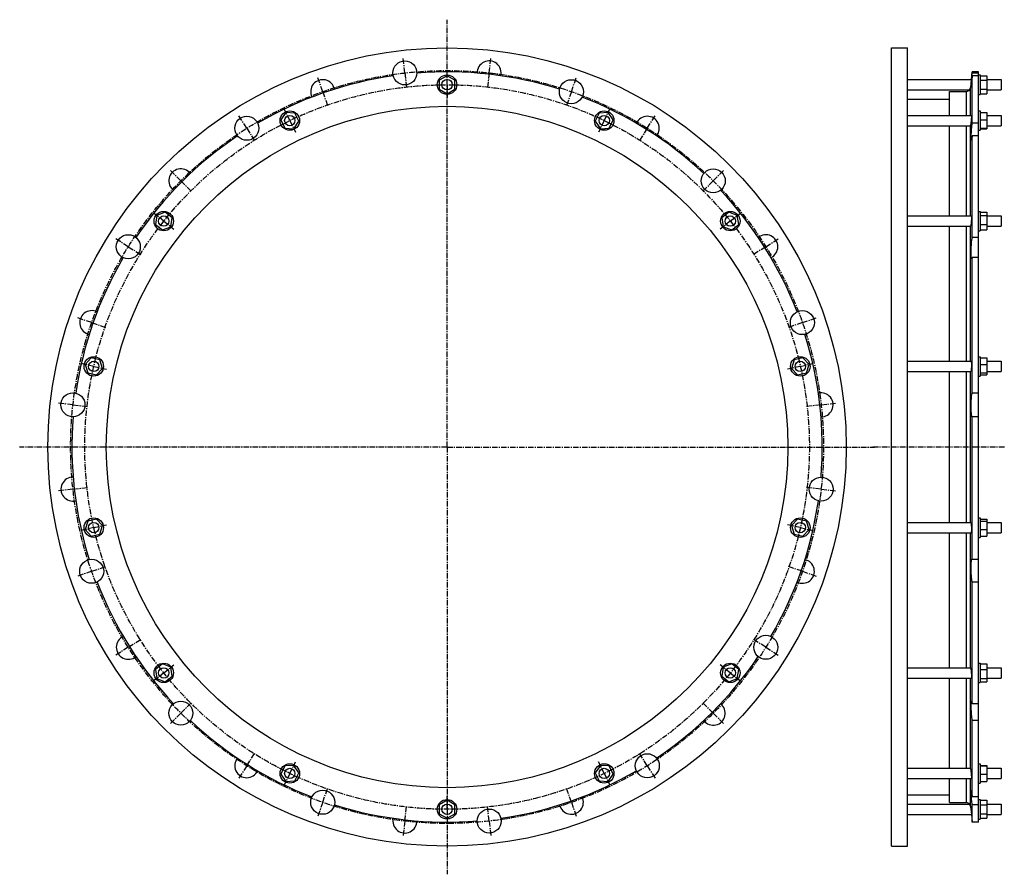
# Model space of a CAD drawing. Header units: millimetres. Extents: x -1301 to 216, y -504 to 813.
import ezdxf

# ---------------------------------------------------------------- set-up
doc = ezdxf.new("R2010")
doc.units = ezdxf.units.MM
doc.header["$LTSCALE"] = 23.1
doc.linetypes.add('CENTER', pattern=[0.6, 0.375, -0.075, 0.075, -0.075])
doc.layers.get('0').update_dxf_attribs({"linetype": 'CONTINUOUS'})
for name, color, linetype in [('AXES', 7, 'CONTINUOUS'), ('DEFAULT_1', 7, 'CENTER'), ('ROUNDS', 7, 'CONTINUOUS')]:
    doc.layers.add(name, color=color, linetype=linetype)

msp = doc.modelspace()

# ---------------------------------------------------------------- linework, layer by layer
at = {"color": 7, "linetype": 'Continuous'}
for p, q in [((42.2, -460.6), (42.2, 769.4)), ((42.2, 769.4), (67.2, 769.4)), ((67.2, -460.6), (67.2, 769.4)), ((176.2, 732.4), (166.7, 732.4)), ((-642.4, 726.5), (-654.4, 719.6)), ((-654.4, 719.6), (-654.4, 705.7)), ((-630.4, 719.6), (-642.4, 726.5)), ((-630.4, 705.7), (-630.4, 719.6)), ((176.2, 727.7), (179.2, 727.7)), ((179.2, 727.7), (179.2, 697.7)), ((179.2, 726.5), (189.2, 726.5)), ((179.2, 719.6), (189.2, 719.6)), ((189.2, 726.5), (189.2, 698.8)), ((-654.4, 705.7), (-642.4, 698.8)), ((-642.4, 698.8), (-630.4, 705.7)), ((131.7, 665.4), (131.7, 702.2)), ((179.2, 705.7), (189.2, 705.7)), ((179.2, 698.8), (189.2, 698.8)), ((67.2, 690.5), (131.7, 690.5)), ((176.2, 697.7), (179.2, 697.7)), ((-890.7, 669.9), (-898.5, 658.4)), ((-876.9, 668.8), (-890.7, 669.9)), ((-870.8, 656.3), (-876.9, 668.8)), ((-408, 668.8), (-414, 656.3)), ((-394.2, 669.9), (-408, 668.8)), ((-386.4, 658.4), (-394.2, 669.9)), ((176.2, 672.4), (179.2, 672.4)), ((179.2, 672.4), (179.2, 642.4)), ((179.2, 669.9), (189.2, 669.9)), ((189.2, 669.9), (189.2, 644.9)), ((-898.5, 658.4), (-892.5, 645.9)), ((-878.6, 644.9), (-870.8, 656.3)), ((-414, 656.3), (-406.2, 644.9)), ((-392.4, 645.9), (-386.4, 658.4)), ((179.2, 658.4), (189.2, 658.4)), ((-892.5, 645.9), (-878.6, 644.9)), ((-406.2, 644.9), (-392.4, 645.9)), ((131.7, 510.5), (131.7, 649.4)), ((176.2, 642.4), (179.2, 642.4)), ((179.2, 645.9), (189.2, 645.9)), ((179.2, 644.9), (189.2, 644.9)), ((-1076.8, 516.2), (-1089.7, 511.1)), ((-1066, 507.5), (-1076.8, 516.2)), ((-208.1, 516.2), (-218.9, 507.5)), ((-195.2, 511.1), (-208.1, 516.2)), ((176.2, 517.5), (179.2, 517.5)), ((179.2, 517.5), (179.2, 487.5)), ((179.2, 516.2), (189.2, 516.2)), ((189.2, 516.2), (189.2, 488.8)), ((-1089.7, 511.1), (-1091.8, 497.4)), ((-1068.1, 493.8), (-1066, 507.5)), ((-218.9, 507.5), (-216.8, 493.8)), ((-193.1, 497.4), (-195.2, 511.1)), ((179.2, 511.1), (189.2, 511.1)), ((-1091.8, 497.4), (-1081, 488.8)), ((-1081, 488.8), (-1068.1, 493.8)), ((-216.8, 493.8), (-203.9, 488.8)), ((-203.9, 488.8), (-193.1, 497.4)), ((131.7, 286.6), (131.7, 494.5)), ((176.2, 487.5), (179.2, 487.5)), ((179.2, 497.4), (189.2, 497.4)), ((179.2, 488.8), (189.2, 488.8)), ((-1190.8, 291.9), (-1200.2, 281.7)), ((-1177.3, 288.8), (-1190.8, 291.9)), ((-1173.2, 275.6), (-1177.3, 288.8)), ((-107.6, 288.8), (-111.7, 275.6)), ((-94.1, 291.9), (-107.6, 288.8)), ((-84.7, 281.7), (-94.1, 291.9)), ((176.2, 293.6), (179.2, 293.6)), ((179.2, 293.6), (179.2, 263.6)), ((179.2, 291.9), (189.2, 291.9)), ((189.2, 291.9), (189.2, 265.4)), ((-1200.2, 281.7), (-1196.1, 268.5)), ((-1182.6, 265.4), (-1173.2, 275.6)), ((-111.7, 275.6), (-102.3, 265.4)), ((-88.8, 268.5), (-84.7, 281.7)), ((179.2, 281.7), (189.2, 281.7)), ((-1196.1, 268.5), (-1182.6, 265.4)), ((-102.3, 265.4), (-88.8, 268.5)), ((131.7, 38.2), (131.7, 270.6)), ((176.2, 263.6), (179.2, 263.6)), ((179.2, 268.5), (189.2, 268.5)), ((179.2, 265.4), (189.2, 265.4)), ((-1196.1, 40.3), (-1200.2, 27.1)), ((-1182.6, 43.4), (-1196.1, 40.3)), ((-1173.2, 33.3), (-1182.6, 43.4)), ((-1177.3, 20), (-1173.2, 33.3)), ((-102.3, 43.4), (-111.7, 33.3)), ((-111.7, 33.3), (-107.6, 20)), ((-88.8, 40.3), (-102.3, 43.4)), ((-84.7, 27.1), (-88.8, 40.3)), ((176.2, 45.2), (179.2, 45.2)), ((179.2, 45.2), (179.2, 15.2)), ((179.2, 43.4), (189.2, 43.4)), ((179.2, 40.3), (189.2, 40.3)), ((189.2, 43.4), (189.2, 16.9)), ((-1200.2, 27.1), (-1190.8, 16.9)), ((-1190.8, 16.9), (-1177.3, 20)), ((-107.6, 20), (-94.1, 16.9)), ((-94.1, 16.9), (-84.7, 27.1)), ((131.7, -185.7), (131.7, 22.2)), ((176.2, 15.2), (179.2, 15.2)), ((179.2, 27.1), (189.2, 27.1)), ((179.2, 16.9), (189.2, 16.9)), ((-1081, -179.9), (-1091.8, -188.6)), ((-1068.1, -185), (-1081, -179.9)), ((-203.9, -179.9), (-216.8, -185)), ((-193.1, -188.6), (-203.9, -179.9)), ((176.2, -178.7), (179.2, -178.7)), ((179.2, -178.7), (179.2, -208.7)), ((179.2, -179.9), (189.2, -179.9)), ((189.2, -179.9), (189.2, -207.4)), ((-1091.8, -188.6), (-1089.7, -202.3)), ((-1066, -198.7), (-1068.1, -185)), ((-216.8, -185), (-218.9, -198.7)), ((-195.2, -202.3), (-193.1, -188.6)), ((179.2, -188.6), (189.2, -188.6)), ((-1089.7, -202.3), (-1076.8, -207.4)), ((-1076.8, -207.4), (-1066, -198.7)), ((-218.9, -198.7), (-208.1, -207.4)), ((-208.1, -207.4), (-195.2, -202.3)), ((131.7, -340.6), (131.7, -201.7)), ((176.2, -208.7), (179.2, -208.7)), ((179.2, -202.3), (189.2, -202.3)), ((179.2, -207.4), (189.2, -207.4)), ((176.2, -333.6), (179.2, -333.6)), ((179.2, -333.6), (179.2, -363.6)), ((-892.5, -337.1), (-898.5, -349.6)), ((-878.6, -336.1), (-892.5, -337.1)), ((-870.8, -347.5), (-878.6, -336.1)), ((-876.9, -360), (-870.8, -347.5)), ((-406.2, -336.1), (-414, -347.5)), ((-414, -347.5), (-408, -360)), ((-392.4, -337.1), (-406.2, -336.1)), ((-386.4, -349.6), (-392.4, -337.1)), ((179.2, -336.1), (189.2, -336.1)), ((179.2, -337.1), (189.2, -337.1)), ((189.2, -336.1), (189.2, -361)), ((-898.5, -349.6), (-890.7, -361)), ((-890.7, -361), (-876.9, -360)), ((-408, -360), (-394.2, -361)), ((-394.2, -361), (-386.4, -349.6)), ((131.7, -393.4), (131.7, -356.6)), ((176.2, -363.6), (179.2, -363.6)), ((179.2, -349.6), (189.2, -349.6)), ((179.2, -361), (189.2, -361)), ((-642.4, -390), (-654.4, -396.9)), ((-630.4, -396.9), (-642.4, -390)), ((67.2, -381.7), (131.7, -381.7)), ((176.2, -388.8), (179.2, -388.8)), ((179.2, -388.8), (179.2, -418.8)), ((179.2, -390), (189.2, -390)), ((189.2, -390), (189.2, -417.7)), ((-654.4, -396.9), (-654.4, -410.8)), ((-630.4, -410.8), (-630.4, -396.9)), ((179.2, -396.9), (189.2, -396.9)), ((-654.4, -410.8), (-642.4, -417.7)), ((-642.4, -417.7), (-630.4, -410.8)), ((176.2, -423.6), (166.7, -423.6)), ((176.2, -418.8), (179.2, -418.8)), ((179.2, -410.8), (189.2, -410.8)), ((179.2, -417.7), (189.2, -417.7)), ((42.2, -460.6), (67.2, -460.6))]:
    msp.add_line(p, q, dxfattribs=at)
for centre, radius in [((-642.4, 154.4), 615), ((-642.4, 712.7), 15), ((-642.4, 154.4), 525), ((-884.7, 657.4), 15), ((-400.2, 657.4), 15), ((-1078.9, 502.5), 15), ((-206, 502.5), 15), ((-1186.7, 278.6), 15), ((-98.2, 278.6), 15), ((-1186.7, 30.2), 15), ((-98.2, 30.2), 15), ((-1078.9, -193.7), 15), ((-206, -193.7), 15), ((-884.7, -348.6), 15), ((-400.2, -348.6), 15), ((-642.4, -403.8), 15)]:
    msp.add_circle(centre, radius, dxfattribs=at)
at = {"layer": 'AXES', "color": 7, "linetype": 'CENTER'}
for p, q in [((-642.4, 154.4), (-642.4, 812.8)), ((-707.4, 730.8), (-710, 754.1)), ((-577.5, 730.8), (-574.9, 754.1)), ((-707.4, 730.8), (-704.8, 707.4)), ((-577.5, 730.8), (-580.1, 707.4)), ((-834, 701.9), (-841.8, 724)), ((-450.9, 701.9), (-443.1, 724)), ((-834, 701.9), (-826.2, 679.7)), ((-450.9, 701.9), (-458.6, 679.7)), ((-951, 645.5), (-963.5, 665.4)), ((-333.9, 645.5), (-321.4, 665.4)), ((-951, 645.5), (-938.5, 625.6)), ((-333.9, 645.5), (-346.4, 625.6)), ((-1052.6, 564.5), (-1069.2, 581.2)), ((-232.3, 564.5), (-215.7, 581.2)), ((-1052.6, 564.5), (-1035.9, 547.9)), ((-232.3, 564.5), (-248.9, 547.9)), ((-1133.5, 463), (-1153.4, 475.5)), ((-151.3, 463), (-131.4, 475.5)), ((-1133.5, 463), (-1113.6, 450.5)), ((-151.3, 463), (-171.2, 450.5)), ((-1189.9, 346), (-1212.1, 353.7)), ((-95, 346), (-72.8, 353.7)), ((-1189.9, 346), (-1167.7, 338.2)), ((-95, 346), (-117.2, 338.2)), ((-1218.8, 219.4), (-1242.1, 222)), ((-1218.8, 219.4), (-1195.4, 216.7)), ((-66.1, 219.4), (-89.4, 216.7)), ((-66.1, 219.4), (-42.7, 222)), ((-642.4, 154.4), (-1300.9, 154.4)), ((-642.4, 154.4), (-642.4, -504)), ((-642.4, 154.4), (16, 154.4)), ((216.2, 154.4), (12, 154.4)), ((-1218.8, 89.5), (-1195.4, 92.1)), ((-66.1, 89.5), (-89.4, 92.1)), ((-1218.8, 89.5), (-1242.1, 86.8)), ((-66.1, 89.5), (-42.7, 86.8)), ((-1189.9, -37.1), (-1167.7, -29.4)), ((-95, -37.1), (-117.2, -29.4)), ((-1189.9, -37.1), (-1212.1, -44.9)), ((-95, -37.1), (-72.8, -44.9)), ((-1133.5, -154.2), (-1113.6, -141.7)), ((-151.3, -154.2), (-171.2, -141.7)), ((-1133.5, -154.2), (-1153.4, -166.7)), ((-151.3, -154.2), (-131.4, -166.7)), ((-1052.6, -255.7), (-1035.9, -239.1)), ((-232.3, -255.7), (-248.9, -239.1)), ((-1052.6, -255.7), (-1069.2, -272.3)), ((-232.3, -255.7), (-215.7, -272.3)), ((-951, -336.7), (-938.5, -316.8)), ((-333.9, -336.7), (-346.4, -316.8)), ((-951, -336.7), (-963.5, -356.6)), ((-333.9, -336.7), (-321.4, -356.6)), ((-834, -393), (-826.2, -370.9)), ((-450.9, -393), (-458.6, -370.9)), ((-834, -393), (-841.8, -415.2)), ((-450.9, -393), (-443.1, -415.2)), ((-707.4, -421.9), (-704.8, -398.6)), ((-577.5, -421.9), (-580.1, -398.6)), ((-707.4, -421.9), (-710, -445.3)), ((-577.5, -421.9), (-574.9, -445.3))]:
    msp.add_line(p, q, dxfattribs=at)
at = {"layer": 'AXES', "color": 7, "linetype": 'Continuous'}
for p, q in [((165.5, 720.7), (166.7, 732.4)), ((166.7, 730.5), (166.7, 732.4)), ((176.2, 730.5), (166.7, 730.5)), ((176.2, -423.6), (176.2, 732.4)), ((67.2, 720.7), (165.5, 720.7)), ((164.8, 714.1), (164.2, 708.1)), ((165.5, 720.7), (164.7, 712.7)), ((165.2, 717.5), (165.1, 716.9)), ((166.7, 653.3), (166.7, 726.4)), ((176.2, 726.4), (166.7, 726.4)), ((189.2, 720.7), (211.2, 720.7)), ((211.2, 720.7), (211.2, 704.7)), ((67.2, 704.7), (162.8, 704.7)), ((189.2, 704.7), (211.2, 704.7)), ((67.2, 665.4), (165.4, 665.4)), ((176.2, 653.3), (166.7, 653.3)), ((189.2, 665.4), (211.2, 665.4)), ((211.2, 665.4), (211.2, 649.4)), ((67.2, 649.4), (163.3, 649.4)), ((189.2, 649.4), (211.2, 649.4)), ((166.7, 477.3), (166.7, 633.8)), ((176.2, 633.8), (166.7, 633.8)), ((67.2, 510.5), (165.2, 510.5)), ((189.2, 510.5), (211.2, 510.5)), ((211.2, 510.5), (211.2, 494.5)), ((67.2, 494.5), (164.2, 494.5)), ((164.2, 494.5), (164.2, 494.5)), ((189.2, 494.5), (211.2, 494.5)), ((176.2, 477.3), (166.7, 477.3)), ((166.7, 237.3), (166.7, 446.2)), ((176.2, 446.2), (166.7, 446.2)), ((67.2, 286.6), (164.9, 286.6)), ((189.2, 286.6), (211.2, 286.6)), ((211.2, 286.6), (211.2, 270.6)), ((67.2, 270.6), (164.5, 270.6)), ((189.2, 270.6), (211.2, 270.6)), ((176.2, 237.3), (166.7, 237.3)), ((166.7, -19.1), (166.7, 200.9)), ((176.2, 200.9), (166.7, 200.9)), ((67.2, 38.2), (164.5, 38.2)), ((189.2, 38.2), (211.2, 38.2)), ((211.2, 38.2), (211.2, 22.2)), ((67.2, 22.2), (164.9, 22.2)), ((189.2, 22.2), (211.2, 22.2)), ((176.2, -19.1), (166.7, -19.1)), ((176.2, -53.7), (166.7, -53.7)), ((166.7, -241.1), (166.7, -53.7)), ((67.2, -185.7), (164.2, -185.7)), ((164.2, -185.7), (164.2, -185.7)), ((189.2, -185.7), (211.2, -185.7)), ((211.2, -185.7), (211.2, -201.7)), ((67.2, -201.7), (165.2, -201.7)), ((189.2, -201.7), (211.2, -201.7)), ((176.2, -241.1), (166.7, -241.1)), ((176.2, -267.1), (166.7, -267.1)), ((166.7, -384.8), (166.7, -267.1)), ((67.2, -340.6), (163.3, -340.6)), ((189.2, -340.6), (211.2, -340.6)), ((211.2, -340.6), (211.2, -356.6)), ((67.2, -356.6), (165.4, -356.6)), ((189.2, -356.6), (211.2, -356.6)), ((176.2, -384.8), (166.7, -384.8)), ((67.2, -395.8), (162.8, -395.8)), ((164.2, -399.2), (164.8, -404.6)), ((164.3, -399.8), (164.5, -401.8)), ((164.7, -403.8), (165.5, -411.8)), ((176.2, -396.9), (166.7, -396.9)), ((166.7, -423.6), (166.7, -396.9)), ((189.2, -395.8), (211.2, -395.8)), ((211.2, -395.8), (211.2, -411.8)), ((67.2, -411.8), (165.5, -411.8)), ((165.5, -411.8), (166.7, -423.6)), ((189.2, -411.8), (211.2, -411.8))]:
    msp.add_line(p, q, dxfattribs=at)
at = {"layer": 'AXES', "color": 9, "linetype": 'Continuous'}
for p, q in [((164.2, 665.4), (164.2, 708.1)), ((164.2, 510.5), (164.2, 650.4)), ((164.2, 286.6), (164.2, 494.5)), ((164.2, 38.2), (164.2, 270.6)), ((164.2, -185.7), (164.2, 22.2)), ((164.2, -341.6), (164.2, -201.7)), ((164.2, -399.2), (164.2, -356.6))]:
    msp.add_line(p, q, dxfattribs=at)
at = {"layer": 'AXES', "color": 7, "linetype": 'Continuous'}
for centre, radius in [((-707.4, 730.8), 18.5), ((-642.4, 712.7), 8), ((-450.9, 701.9), 18.5), ((-951, 645.5), 18.5), ((-884.7, 657.4), 8), ((-400.2, 657.4), 8), ((-232.3, 564.5), 18.5), ((-1078.9, 502.5), 8), ((-206, 502.5), 8), ((-1133.5, 463), 18.5), ((-95, 346), 18.5), ((-1186.7, 278.6), 8), ((-98.2, 278.6), 8), ((-1218.8, 219.4), 18.5), ((-66.1, 89.5), 18.5), ((-1186.7, 30.2), 8), ((-98.2, 30.2), 8), ((-1189.9, -37.1), 18.5), ((-151.3, -154.2), 18.5), ((-1078.9, -193.7), 8), ((-206, -193.7), 8), ((-1052.6, -255.7), 18.5), ((-333.9, -336.7), 18.5), ((-884.7, -348.6), 8), ((-400.2, -348.6), 8), ((-834, -393), 18.5), ((-642.4, -403.8), 8), ((-577.5, -421.9), 18.5)]:
    msp.add_circle(centre, radius, dxfattribs=at)
at = {"layer": 'AXES', "color": 7, "linetype": 'CENTER'}
msp.add_circle((-642.4, 154.4), 580, dxfattribs=at)
at = {"layer": 'AXES', "color": 7, "linetype": 'Continuous'}
for centre, radius, start, end in [((-577.5, 730.8), 18.5, 346.4422, 180.6969), ((-642.4, 154.4), 578, 72.5343, 94.6085), ((-642.4, 154.4), 578, 98.2486, 120.3228), ((-834, 701.9), 18.5, 12.1564, 206.4112), ((157.9, 708.7), 6.36, 270.3581, 320.1645), ((158, 708.7), 6.23, 319.737, 354.251), ((-642.4, 154.4), 578, 46.82, 68.8942), ((-333.9, 645.5), 18.5, 320.7279, 154.9826), ((-642.4, 154.4), 578, 123.9629, 146.0371), ((-1052.6, 564.5), 18.5, 37.6866, 232.3097), ((-642.4, 154.4), 578, 21.1058, 43.18), ((-151.3, 463), 18.5, 295.0136, 129.2683), ((-642.4, 154.4), 578, 149.6772, 171.7514), ((-1189.9, 346), 18.5, 63.4009, 258.024), ((-642.4, 154.4), 578, 355.3915, 17.4657), ((-66.1, 219.4), 18.5, 269.2993, 103.554), ((-642.4, 154.4), 578, 175.3915, 197.4657), ((-1218.8, 89.5), 18.5, 89.1152, 283.7383), ((-642.4, 154.4), 578, 329.6772, 351.7514), ((-95, -37.1), 18.5, 243.585, 77.8397), ((-642.4, 154.4), 578, 201.1058, 223.18), ((-1133.5, -154.2), 18.5, 114.8295, 309.4526), ((-642.4, 154.4), 578, 303.9629, 326.0371), ((-232.3, -255.7), 18.5, 217.8707, 52.1255), ((-642.4, 154.4), 578, 226.82, 248.8942), ((-951, -336.7), 18.5, 140.5438, 335.1669), ((-642.4, 154.4), 578, 278.2486, 300.3228), ((-450.9, -393), 18.5, 192.1564, 26.4112), ((157.9, -399.9), 6.36, 39.8355, 89.6419), ((-642.4, 154.4), 578, 252.5343, 274.6085), ((158, -399.9), 6.23, 5.7524, 40.2596), ((-707.4, -421.9), 18.5, 166.2581, 0.8812)]:
    msp.add_arc(centre, radius, start, end, dxfattribs=at)
for points, knots in [([(165, 712.3), (165, 712.3), (165, 712.3), (165, 712.3), (165, 712.3), (165, 712.4), (165, 712.4), (165, 712.5), (165, 712.6), (165, 712.8), (165, 713.1), (165.1, 713.3), (165.1, 713.7), (165.1, 714), (165.1, 714.6), (165.2, 715.4), (165.3, 716.5), (165.4, 717.7), (165.5, 719), (165.7, 720.4), (165.8, 722), (166, 724.2), (166.3, 727), (166.5, 729.4), (166.7, 730.5)], [0, 0, 0, 0, 0.000393, 0.001314, 0.002819, 0.00492, 0.007616, 0.010909, 0.01928, 0.030014, 0.043087, 0.058468, 0.07612, 0.096, 0.118059, 0.168494, 0.226935, 0.292813, 0.365492, 0.444271, 0.528397, 0.617069, 0.804661, 1, 1, 1, 1]), ([(166.7, 726.4), (166.6, 725.5), (166.4, 723.6), (166.1, 721.3), (165.9, 719.6), (165.8, 718.4), (165.7, 717.3), (165.6, 716.3), (165.4, 715.4), (165.4, 714.6), (165.3, 714), (165.2, 713.6), (165.2, 713.3), (165.2, 713.1), (165.1, 712.9), (165.1, 712.7), (165.1, 712.5), (165.1, 712.4), (165, 712.3), (165, 712.3), (165, 712.3), (165, 712.3), (165, 712.3), (165, 712.3)], [0, 0, 0, 0, 0.205742, 0.397492, 0.48645, 0.569962, 0.647445, 0.718354, 0.78219, 0.838499, 0.886879, 0.907985, 0.926984, 0.94384, 0.958524, 0.971009, 0.981274, 0.989302, 0.995082, 0.997129, 0.998616, 0.999556, 1, 1, 1, 1]), ([(164.7, 653.9), (164.6, 653.2), (164.5, 652.3), (164.3, 651.1), (164.3, 650.6), (164.2, 650.4)], [0, 0, 0, 0, 0.571499, 0.806456, 1, 1, 1, 1]), ([(165.4, 665.4), (165.4, 665.4), (165.4, 665.4), (165.4, 665.3), (165.4, 665.3), (165.5, 665.2), (165.5, 665.1), (165.5, 664.8), (165.5, 664.3), (165.5, 663.8), (165.4, 663.2), (165.4, 662.4), (165.4, 661.6), (165.3, 660.7), (165.2, 659.4), (165.1, 657.8), (164.9, 655.8), (164.8, 654.5), (164.7, 653.9)], [0, 0, 0, 0, 0.002236, 0.004136, 0.006663, 0.01368, 0.023362, 0.050667, 0.088256, 0.135559, 0.191825, 0.256152, 0.327504, 0.404733, 0.486599, 0.658972, 0.833749, 1, 1, 1, 1]), ([(165.3, 627), (165.3, 627), (165.3, 627), (165.2, 627.1), (165.2, 627.1), (165.2, 627.2), (165.2, 627.2), (165.1, 627.4), (165.1, 627.6), (165.1, 627.9), (165, 628.3), (165, 628.8), (165, 629.5), (165, 630.6), (165, 632.1), (165.1, 633.8), (165.2, 635.7), (165.3, 637.7), (165.4, 639.8), (165.6, 642.1), (165.8, 645.1), (166.2, 648.9), (166.5, 651.9), (166.7, 653.3)], [0, 0, 0, 0, 0.00122, 0.002736, 0.00475, 0.007351, 0.010577, 0.014446, 0.02414, 0.036453, 0.051362, 0.068821, 0.088772, 0.135839, 0.191842, 0.255901, 0.326999, 0.404009, 0.485707, 0.570803, 0.65796, 0.832999, 1, 1, 1, 1]), ([(163.3, 649.4), (163.4, 649.4), (163.6, 649.4), (163.9, 649.6), (164.1, 650), (164.2, 650.2), (164.2, 650.4)], [0, 0, 0, 0, 0.192111, 0.41338, 0.677869, 1, 1, 1, 1]), ([(166.7, 633.8), (166.6, 633.3), (166.5, 632.3), (166.3, 631), (166.1, 629.8), (165.9, 629), (165.8, 628.4), (165.7, 628), (165.6, 627.7), (165.6, 627.5), (165.5, 627.3), (165.4, 627.2), (165.4, 627.1), (165.4, 627), (165.3, 627), (165.3, 627)], [0, 0, 0, 0, 0.218165, 0.413376, 0.583292, 0.725875, 0.786381, 0.839458, 0.884967, 0.922809, 0.952944, 0.975439, 0.98392, 0.990678, 1, 1, 1, 1]), ([(165.2, 510.5), (165.2, 510.5), (165.2, 510.5), (165.2, 510.4), (165.3, 510.4), (165.3, 510.2), (165.3, 510.1), (165.4, 509.9), (165.4, 509.6), (165.4, 509.3), (165.5, 508.8), (165.5, 508.2), (165.5, 507.2), (165.5, 506.2), (165.4, 505.1), (165.4, 503.9), (165.3, 502.3), (165.2, 500.3), (164.9, 498.2), (164.8, 496.8), (164.7, 496.2)], [0, 0, 0, 0, 0.003623, 0.006194, 0.009438, 0.018122, 0.029859, 0.044662, 0.062485, 0.083247, 0.106839, 0.16197, 0.226613, 0.299243, 0.378131, 0.461391, 0.547035, 0.717342, 0.873121, 1, 1, 1, 1]), ([(164.7, 496.2), (164.6, 496), (164.6, 495.7), (164.5, 495.3), (164.4, 495), (164.4, 494.8), (164.3, 494.7), (164.3, 494.6), (164.2, 494.5), (164.2, 494.5)], [0, 0, 0, 0, 0.386561, 0.547176, 0.684866, 0.799004, 0.889251, 0.955768, 1, 1, 1, 1]), ([(165.9, 444.5), (165.9, 444.5), (165.8, 444.5), (165.8, 444.5), (165.7, 444.6), (165.7, 444.7), (165.6, 444.8), (165.5, 445.1), (165.4, 445.4), (165.4, 445.9), (165.3, 446.4), (165.2, 447.1), (165.1, 447.9), (165.1, 448.8), (165, 450.1), (165, 451.9), (165, 454.3), (165, 456.8), (165.1, 459.6), (165.3, 463.3), (165.6, 467.8), (166, 472.2), (166.4, 475.3), (166.5, 476.7), (166.7, 477.3)], [0, 0, 0, 0, 0.00187, 0.004033, 0.006718, 0.010042, 0.014068, 0.018825, 0.030586, 0.045362, 0.063118, 0.08378, 0.107246, 0.13339, 0.162068, 0.226357, 0.298625, 0.377175, 0.460153, 0.545594, 0.715815, 0.872041, 0.940351, 1, 1, 1, 1]), ([(166.7, 446.2), (166.6, 446.1), (166.6, 445.8), (166.5, 445.5), (166.4, 445.2), (166.3, 444.9), (166.2, 444.8), (166.1, 444.6), (166, 444.5), (165.9, 444.5)], [0, 0, 0, 0, 0.212594, 0.399764, 0.561163, 0.696711, 0.806659, 0.89193, 1, 1, 1, 1]), ([(164.9, 286.6), (164.9, 286.6), (164.9, 286.6), (164.9, 286.6), (165, 286.6), (165, 286.5), (165.1, 286.3), (165.1, 286.1), (165.2, 285.8), (165.2, 285.5), (165.3, 285), (165.4, 284.4), (165.4, 283.5), (165.5, 282.3), (165.5, 280.9), (165.5, 279), (165.4, 277.1), (165.3, 275.3), (165.2, 274), (165.1, 273), (165, 272), (164.9, 271.4), (164.8, 271), (164.7, 270.9), (164.7, 270.8)], [0, 0, 0, 0, 0.002261, 0.004932, 0.008288, 0.012468, 0.023526, 0.038321, 0.056849, 0.079016, 0.104676, 0.13364, 0.200556, 0.277635, 0.362359, 0.451921, 0.633577, 0.719649, 0.798731, 0.868266, 0.926053, 0.970338, 0.987035, 1, 1, 1, 1]), ([(164.7, 270.8), (164.7, 270.8), (164.6, 270.8), (164.6, 270.7), (164.5, 270.6), (164.5, 270.6)], [0, 0, 0, 0, 0.354629, 0.632501, 1, 1, 1, 1]), ([(166.7, 200.9), (166.6, 200.9), (166.6, 200.9), (166.5, 201), (166.4, 201.1), (166.3, 201.2), (166.2, 201.4), (166.1, 201.7), (166, 202.2), (165.9, 202.8), (165.7, 203.7), (165.6, 204.6), (165.4, 206.1), (165.3, 208.2), (165.1, 211), (165, 214.1), (165, 218.4), (165.1, 222.8), (165.3, 227), (165.5, 229.9), (165.7, 232.4), (165.9, 234.2), (166.2, 235.5), (166.3, 236.2), (166.5, 236.8), (166.6, 237.2), (166.7, 237.3)], [0, 0, 0, 0, 0.002379, 0.005248, 0.008831, 0.013239, 0.01853, 0.024729, 0.039881, 0.058689, 0.081057, 0.10684, 0.135851, 0.202657, 0.279398, 0.363622, 0.452594, 0.633078, 0.718701, 0.797498, 0.866958, 0.924914, 0.94902, 0.969643, 0.986657, 1, 1, 1, 1]), ([(164.5, 38.2), (164.5, 38.2), (164.6, 38.1), (164.6, 38.1), (164.7, 38), (164.7, 38)], [0, 0, 0, 0, 0.367499, 0.645371, 1, 1, 1, 1]), ([(164.7, 38), (164.7, 37.9), (164.8, 37.8), (164.9, 37.4), (165, 36.8), (165.1, 35.9), (165.2, 34.8), (165.3, 33.5), (165.4, 31.7), (165.5, 29.8), (165.5, 27.9), (165.5, 26.6), (165.4, 25.3), (165.4, 24.4), (165.3, 23.8), (165.2, 23.4), (165.2, 23), (165.1, 22.7), (165.1, 22.5), (165, 22.4), (165, 22.3), (164.9, 22.2), (164.9, 22.2), (164.9, 22.2), (164.9, 22.2)], [0, 0, 0, 0, 0.012965, 0.029662, 0.073947, 0.131734, 0.201269, 0.280352, 0.366424, 0.548079, 0.637642, 0.722365, 0.799444, 0.86636, 0.895324, 0.920984, 0.943151, 0.961679, 0.976474, 0.987532, 0.991712, 0.995068, 0.997739, 1, 1, 1, 1]), ([(166.7, -53.7), (166.5, -53.2), (166.3, -52), (166, -50), (165.8, -47.6), (165.5, -45), (165.3, -42.1), (165.2, -39.1), (165.1, -36), (165, -33), (165, -30), (165, -27.3), (165.1, -25.2), (165.2, -23.7), (165.3, -22.7), (165.4, -21.8), (165.5, -21), (165.6, -20.3), (165.7, -19.7), (165.8, -19.3), (165.9, -19.1), (166, -18.9), (166, -18.8), (166.1, -18.7), (166.2, -18.7), (166.2, -18.6), (166.3, -18.6)], [0, 0, 0, 0, 0.045996, 0.103583, 0.171263, 0.24722, 0.329386, 0.415495, 0.503151, 0.589895, 0.673289, 0.750989, 0.820828, 0.852189, 0.88089, 0.90674, 0.929575, 0.949259, 0.965689, 0.978809, 0.984134, 0.988651, 0.992393, 0.995427, 0.997882, 1, 1, 1, 1]), ([(166.3, -18.6), (166.3, -18.6), (166.4, -18.7), (166.5, -18.8), (166.6, -18.9), (166.6, -19), (166.7, -19.1)], [0, 0, 0, 0, 0.166142, 0.375739, 0.650618, 1, 1, 1, 1]), ([(164.2, -185.7), (164.2, -185.7), (164.3, -185.7), (164.3, -185.8), (164.4, -186), (164.4, -186.2), (164.5, -186.4), (164.6, -186.8), (164.6, -187.2), (164.7, -187.4)], [0, 0, 0, 0, 0.044232, 0.110749, 0.200996, 0.315134, 0.452824, 0.613439, 1, 1, 1, 1]), ([(164.7, -187.4), (164.8, -188), (164.9, -189.3), (165.2, -191.5), (165.3, -193.5), (165.4, -195.1), (165.4, -196.3), (165.5, -197.4), (165.5, -198.4), (165.5, -199.3), (165.5, -200), (165.4, -200.5), (165.4, -200.8), (165.4, -201), (165.3, -201.3), (165.3, -201.4), (165.3, -201.5), (165.2, -201.6), (165.2, -201.6), (165.2, -201.7), (165.2, -201.7)], [0, 0, 0, 0, 0.126879, 0.282658, 0.452965, 0.53861, 0.621869, 0.700757, 0.773387, 0.83803, 0.893161, 0.916753, 0.937515, 0.955338, 0.970141, 0.981878, 0.990562, 0.993806, 0.996377, 1, 1, 1, 1]), ([(166.7, -267.1), (166.5, -265.6), (166.1, -262.4), (165.7, -257.6), (165.4, -253.4), (165.2, -250), (165.1, -247.7), (165, -245.4), (165, -243.4), (165, -241.9), (165, -240.8), (165, -240), (165.1, -239.4), (165.1, -238.8), (165.2, -238.4), (165.2, -238), (165.3, -237.7), (165.3, -237.5), (165.4, -237.4), (165.4, -237.3), (165.5, -237.3), (165.5, -237.2), (165.5, -237.2), (165.6, -237.2)], [0, 0, 0, 0, 0.148958, 0.315508, 0.486984, 0.57044, 0.650195, 0.724689, 0.792466, 0.852204, 0.878693, 0.902757, 0.924284, 0.94318, 0.959367, 0.972788, 0.983418, 0.987694, 0.991292, 0.994236, 0.996579, 0.998429, 1, 1, 1, 1]), ([(165.6, -237.2), (165.6, -237.2), (165.7, -237.3), (165.7, -237.4), (165.8, -237.5), (165.9, -237.6), (166, -237.9), (166.1, -238.2), (166.2, -238.8), (166.4, -239.5), (166.5, -240.3), (166.6, -240.8), (166.7, -241.1)], [0, 0, 0, 0, 0.031941, 0.056158, 0.087011, 0.124825, 0.169737, 0.280944, 0.42042, 0.587459, 0.781059, 1, 1, 1, 1]), ([(164.2, -341.6), (164.2, -341.4), (164.1, -341.1), (163.9, -340.8), (163.6, -340.6), (163.4, -340.6), (163.3, -340.6)], [0, 0, 0, 0, 0.322131, 0.58662, 0.807889, 1, 1, 1, 1]), ([(164.2, -341.6), (164.3, -341.8), (164.3, -342.3), (164.5, -343.5), (164.6, -344.4), (164.7, -345.1)], [0, 0, 0, 0, 0.193544, 0.428501, 1, 1, 1, 1]), ([(164.7, -345.1), (164.8, -345.7), (164.9, -347), (165.1, -349), (165.2, -350.6), (165.3, -351.9), (165.4, -352.8), (165.4, -353.6), (165.4, -354.3), (165.5, -355), (165.5, -355.5), (165.5, -355.9), (165.5, -356.2), (165.5, -356.4), (165.4, -356.5), (165.4, -356.5), (165.4, -356.5), (165.4, -356.6), (165.4, -356.6)], [0, 0, 0, 0, 0.166251, 0.341028, 0.513401, 0.595268, 0.672496, 0.743848, 0.808175, 0.864441, 0.911744, 0.949333, 0.976638, 0.98632, 0.993337, 0.995864, 0.997764, 1, 1, 1, 1]), ([(166.7, -396.9), (166.5, -395.6), (166.2, -392.9), (165.9, -389.5), (165.7, -386.8), (165.6, -384.9), (165.4, -383.2), (165.3, -381.5), (165.2, -380), (165.1, -378.6), (165, -377.4), (165, -376.4), (165, -375.7), (165, -375.3), (165, -375), (165, -374.8), (165, -374.7), (165, -374.7), (165.1, -374.6), (165.1, -374.6), (165.1, -374.5), (165.1, -374.5)], [0, 0, 0, 0, 0.182413, 0.364424, 0.452482, 0.537116, 0.617274, 0.691953, 0.760216, 0.821204, 0.874148, 0.918381, 0.953355, 0.967234, 0.978656, 0.987594, 0.991131, 0.994049, 0.996357, 0.998074, 1, 1, 1, 1]), ([(165.1, -374.5), (165.1, -374.5), (165.1, -374.6), (165.2, -374.6), (165.2, -374.7), (165.3, -375), (165.4, -375.3), (165.4, -375.7), (165.5, -376.2), (165.6, -376.7), (165.7, -377.3), (165.8, -378.1), (166, -379.2), (166.2, -380.7), (166.4, -382.7), (166.6, -384.1), (166.7, -384.8)], [0, 0, 0, 0, 0.002454, 0.006475, 0.020424, 0.042647, 0.073166, 0.111874, 0.158599, 0.213119, 0.275172, 0.344458, 0.420642, 0.592201, 0.786555, 1, 1, 1, 1])]:
    msp.add_open_spline(points, degree=3, knots=knots, dxfattribs=at)
at = {"layer": 'DEFAULT_1', "color": 7, "linetype": 'CENTER'}
for p, q in [((-642.4, 712.7), (-642.4, 732.7)), ((-642.4, 712.7), (-642.4, 692.7)), ((-884.7, 657.4), (-893.3, 675.4)), ((-400.2, 657.4), (-391.6, 675.4)), ((-884.7, 657.4), (-876, 639.4)), ((-400.2, 657.4), (-408.9, 639.4)), ((-1078.9, 502.5), (-1094.5, 514.9)), ((-1078.9, 502.5), (-1063.3, 490)), ((-206, 502.5), (-221.6, 490)), ((-206, 502.5), (-190.4, 514.9)), ((-1186.7, 278.6), (-1206.2, 283.1)), ((-1186.7, 278.6), (-1167.2, 274.2)), ((-98.2, 278.6), (-117.7, 274.2)), ((-98.2, 278.6), (-78.7, 283.1)), ((-1186.7, 30.2), (-1167.2, 34.6)), ((-98.2, 30.2), (-117.7, 34.6)), ((-1186.7, 30.2), (-1206.2, 25.7)), ((-98.2, 30.2), (-78.7, 25.7)), ((-1078.9, -193.7), (-1063.3, -181.2)), ((-206, -193.7), (-221.6, -181.2)), ((-1078.9, -193.7), (-1094.5, -206.1)), ((-206, -193.7), (-190.4, -206.1)), ((-884.7, -348.6), (-876, -330.5)), ((-400.2, -348.6), (-408.9, -330.5)), ((-884.7, -348.6), (-893.3, -366.6)), ((-400.2, -348.6), (-391.6, -366.6)), ((-642.4, -403.8), (-642.4, -383.8)), ((-642.4, -403.8), (-642.4, -423.8))]:
    msp.add_line(p, q, dxfattribs=at)
msp.add_circle((-642.4, 154.4), 558.2, dxfattribs=at)
at = {"layer": 'ROUNDS', "color": 7, "linetype": 'Continuous'}
for p, q in [((131.7, 702.2), (157.9, 702.4)), ((131.7, -393.4), (157.9, -393.6))]:
    msp.add_line(p, q, dxfattribs=at)
at = {"layer": 'ROUNDS', "color": 9, "linetype": 'Continuous'}
for p, q in [((157.9, 665.4), (157.9, 702.4)), ((157.9, 510.5), (157.9, 649.4)), ((157.9, 286.6), (157.9, 494.5)), ((157.9, 38.2), (157.9, 270.6)), ((157.9, -185.7), (157.9, 22.2)), ((157.9, -340.6), (157.9, -201.7)), ((157.9, -393.6), (157.9, -356.6))]:
    msp.add_line(p, q, dxfattribs=at)

doc.saveas('drawing.dxf')
